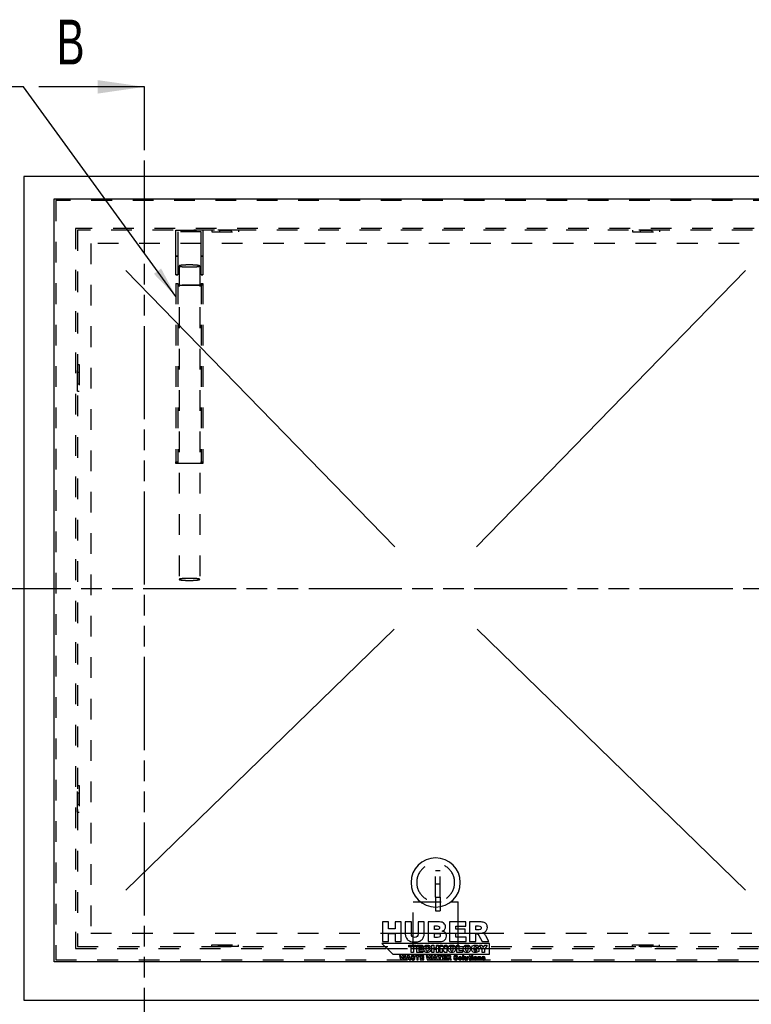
# Model space of a CAD drawing. Header units: millimetres. Extents: x 0 to 4200, y 0 to 2970.
# Tile 3 of 17: x 562 to 1379, y 665 to 1764. Entities that reach past the tile are written whole.
import ezdxf

# ---------------------------------------------------------------- set-up
doc = ezdxf.new("R2010")
doc.units = ezdxf.units.MM
doc.header["$LTSCALE"] = 231
doc.linetypes.add('HIDDEN', pattern=[0.2, 0.1, -0.1])
doc.linetypes.add('PHANTOM', pattern=[0.8, 0.45, -0.05, 0.1, -0.05, 0.1, -0.05])
doc.layers.get('0').update_dxf_attribs({"linetype": 'CONTINUOUS'})
for name, color, linetype in [('005_AXIS', 7, 'CONTINUOUS'), ('007_CURVES', 7, 'CONTINUOUS'), ('053_NOTES', 7, 'CONTINUOUS'), ('DEFAULT_2', 8, 'HIDDEN'), ('HATCHING_BL0', 7, 'CONTINUOUS'), ('HATCHING_BL1', 7, 'CONTINUOUS')]:
    doc.layers.add(name, color=color, linetype=linetype)
doc.styles.get("Standard").update_dxf_attribs({"font": 'txt', "width": 0.7})
doc.dimstyles.get("Standard").update_dxf_attribs({"dimtxt": 25, "dimasz": 35, "dimexe": 2, "dimexo": 1, "dimtad": 1, "dimtxsty": 'Standard', "dimblk": '_FILLED', "dimblk1": '_FILLED', "dimblk2": '_FILLED', "dimcen": 0.09, "dimazin": 2, "dimtol": 1, "dimtp": 0.01, "dimtm": 0.01, "dimtfac": 1, "dimtofl": 0, "dimtmove": 0, "dimatfit": 3, "dimldrblk": '_FILLED', "dimfxl": 1, "dimtolj": 1, "dimarcsym": 0})

# ---------------------------------------------------------------- blocks, each defined once
blk = doc.blocks.new('_FILLED')
at = {"color": 0, "linetype": 'ByBlock'}
blk.add_solid([(0, 0), (-1, 0.143), (-1, -0.143)], dxfattribs=at)
blk = doc.blocks.new('XSEC_FILLED')
at = {"color": 0, "linetype": 'ByBlock'}
blk.add_solid([(0, 0), (-1, 0.143), (-1, -0.143)], dxfattribs=at)
blk = doc.blocks.new('HATCHING_BL0', base_point=(992, 1082.1))
at = {"layer": 'HATCHING_BL0', "color": 7, "linetype": 'PHANTOM'}
for p, q in [((397, 1129.2), (432.8, 1129.2)), ((515.6, 1129.2), (1537, 1129.2)), ((1537, 1129.2), (1587, 1129.2))]:
    blk.add_line(p, q, dxfattribs=at)
at = {"layer": 'HATCHING_BL0', "color": 7, "linetype": 'Continuous', "char_height": 50, "width": 64.286, "attachment_point": 1, "line_spacing_factor": 0.9}
for insert in [(334.5, 1117), (1606.6, 1109.9)]:
    blk.add_mtext('A', dxfattribs=dict(at, insert=insert))
at = {"layer": 'HATCHING_BL0', "color": 7, "linetype": 'Continuous'}
for points in [[(397, 1129.2), (397, 1042)], [(1587, 1129.2), (1587, 1034.9)]]:
    blk.add_leader(points, dimstyle='Standard', override={"dimasz": 52.5, "dimtad": 0, "dimldrblk": 'XSEC_FILLED'}, dxfattribs=at)
blk = doc.blocks.new('HATCHING_BL1', base_point=(643, 1094.2))
at = {"layer": 'HATCHING_BL1', "color": 7, "linetype": 'PHANTOM'}
for p, q in [((702, 1639.2), (702, 1689.2)), ((702, 579), (702, 1639.2))]:
    blk.add_line(p, q, dxfattribs=at)
at = {"layer": 'HATCHING_BL1', "color": 7, "linetype": 'Continuous', "insert": (603.7, 1764.2), "char_height": 50, "width": 58.929, "attachment_point": 1, "line_spacing_factor": 0.9}
blk.add_mtext('B', dxfattribs=at)
at = {"layer": 'HATCHING_BL1', "color": 7, "linetype": 'Continuous'}
blk.add_leader([(702, 1689.2), (584, 1689.2)], dimstyle='Standard', override={"dimasz": 52.5, "dimtad": 0, "dimldrblk": 'XSEC_FILLED'}, dxfattribs=at)

msp = doc.modelspace()

# ---------------------------------------------------------------- linework, layer by layer
at = {"color": 7, "linetype": 'Continuous'}
for p, q in [((566.971, 1589.233), (566.971, 669.233)), ((1486.971, 1589.233), (566.971, 1589.233)), ((600.971, 712.233), (600.971, 1564.233)), ((600.971, 1564.233), (1452.971, 1564.233)), ((967.468, 756.733), (967.468, 734.733)), ((974.267, 756.733), (967.468, 756.733)), ((974.267, 749.034), (974.267, 756.733)), ((981.695, 749.034), (974.267, 749.034)), ((981.695, 756.733), (981.695, 749.034)), ((988.523, 756.733), (981.695, 756.733)), ((988.523, 734.733), (988.523, 756.733)), ((993.055, 756.733), (993.055, 743.617)), ((999.838, 756.733), (993.055, 756.733)), ((999.838, 743.302), (999.838, 756.733)), ((1007.357, 756.733), (1007.357, 743.302)), ((1014.14, 756.733), (1007.357, 756.733)), ((1014.14, 743.617), (1014.14, 756.733)), ((1018.657, 756.733), (1018.657, 734.733)), ((1031.383, 756.733), (1018.657, 756.733)), ((1025.515, 752.276), (1028.516, 752.276)), ((1025.515, 748.104), (1025.515, 752.276)), ((1028.471, 748.104), (1025.515, 748.104)), ((1060.751, 756.733), (1042.533, 756.733)), ((1042.533, 756.733), (1042.533, 734.733)), ((1049.346, 748.539), (1049.346, 752.035)), ((1049.346, 752.035), (1060.751, 752.035)), ((1059.925, 748.539), (1049.346, 748.539)), ((1059.925, 744.052), (1059.925, 748.539)), ((1060.751, 752.035), (1060.751, 756.733)), ((1076.163, 756.733), (1064.833, 756.733)), ((1064.833, 756.733), (1064.833, 734.733)), ((1071.661, 752.291), (1074.647, 752.291)), ((1071.661, 747.819), (1071.661, 752.291)), ((1074.527, 747.819), (1071.661, 747.819)), ((974.267, 743.632), (981.695, 743.632)), ((974.267, 734.733), (974.267, 743.632)), ((981.695, 743.632), (981.695, 734.733)), ((1025.515, 743.917), (1028.966, 743.917)), ((1025.515, 739.46), (1025.515, 743.917)), ((1028.981, 739.46), (1025.515, 739.46)), ((1049.346, 739.715), (1049.346, 744.052)), ((1049.346, 744.052), (1059.925, 744.052)), ((1061.081, 739.715), (1049.346, 739.715)), ((1061.081, 734.733), (1061.081, 739.715)), ((1071.661, 734.733), (1071.661, 743.662)), ((1071.661, 743.662), (1072.261, 743.662)), ((1075.157, 741.456), (1078.789, 734.733)), ((1086.473, 734.733), (1083.171, 741.096)), ((966.971, 732.733), (978.971, 720.733)), ((1086.971, 732.733), (966.971, 732.733)), ((967.468, 734.733), (974.267, 734.733)), ((981.695, 734.733), (988.523, 734.733)), ((997.174, 728.757), (997.174, 730.733)), ((997.174, 730.733), (1004.689, 730.733)), ((999.696, 728.757), (997.174, 728.757)), ((999.696, 722.733), (999.696, 728.757)), ((1004.689, 728.757), (1002.168, 728.757)), ((1002.168, 728.757), (1002.168, 722.733)), ((1004.689, 730.733), (1004.689, 728.757)), ((1005.802, 722.733), (1005.802, 730.733)), ((1005.802, 730.733), (1012.427, 730.733)), ((1012.427, 729.025), (1008.28, 729.025)), ((1008.28, 729.025), (1008.28, 727.753)), ((1008.28, 727.753), (1012.127, 727.753)), ((1012.127, 726.121), (1008.28, 726.121)), ((1008.28, 726.121), (1008.28, 724.544)), ((1012.127, 727.753), (1012.127, 726.121)), ((1012.427, 730.733), (1012.427, 729.025)), ((1018.657, 734.733), (1030.392, 734.733)), ((1021.295, 728.381), (1019.112, 727.895)), ((1019.204, 726.007), (1021.371, 725.352)), ((1022.582, 722.733), (1022.582, 730.733)), ((1022.582, 730.733), (1025.054, 730.733)), ((1025.054, 730.733), (1025.054, 727.933)), ((1025.054, 727.933), (1027.756, 727.933)), ((1027.756, 725.969), (1025.054, 725.969)), ((1025.054, 725.969), (1025.054, 722.733)), ((1027.756, 727.933), (1027.756, 730.733)), ((1027.756, 730.733), (1030.239, 730.733)), ((1027.756, 722.733), (1027.756, 725.969)), ((1030.239, 730.733), (1030.239, 722.733)), ((1031.898, 722.733), (1031.898, 730.733)), ((1031.898, 730.733), (1034.206, 730.733)), ((1034.206, 730.733), (1037.218, 726.302)), ((1037.218, 722.733), (1034.222, 727.12)), ((1034.222, 727.12), (1034.222, 722.733)), ((1037.218, 726.302), (1037.218, 730.733)), ((1037.218, 730.733), (1039.548, 730.733)), ((1039.548, 730.733), (1039.548, 722.733)), ((1042.533, 734.733), (1061.081, 734.733)), ((1050.501, 722.733), (1050.501, 730.733)), ((1050.501, 730.733), (1052.973, 730.733)), ((1052.973, 730.733), (1052.973, 724.703)), ((1064.833, 734.733), (1071.661, 734.733)), ((1071.286, 727.295), (1075.106, 727.295)), ((1071.286, 725.63), (1071.286, 727.295)), ((1074.997, 728.604), (1072.612, 728.179)), ((1075.106, 727.295), (1075.106, 723.884)), ((1078.883, 726.083), (1075.767, 730.733)), ((1075.767, 730.733), (1078.511, 730.733)), ((1078.511, 730.733), (1080.121, 728.031)), ((1078.789, 734.733), (1086.473, 734.733)), ((1078.883, 722.733), (1078.883, 726.083)), ((1080.121, 728.031), (1081.737, 730.733)), ((1084.471, 730.733), (1081.36, 726.083)), ((1081.36, 726.083), (1081.36, 722.733)), ((1081.737, 730.733), (1084.471, 730.733)), ((1086.971, 720.733), (1086.971, 732.733)), ((978.971, 720.733), (1086.971, 720.733)), ((988.132, 719.233), (986.665, 719.233)), ((986.665, 719.233), (987.777, 714.233)), ((988.66, 716.432), (988.132, 719.233)), ((989.431, 719.233), (988.66, 716.432)), ((989.291, 714.233), (990.165, 717.381)), ((990.894, 719.233), (989.431, 719.233)), ((990.165, 717.381), (991.041, 714.233)), ((991.669, 716.436), (990.894, 719.233)), ((992.197, 719.233), (991.669, 716.436)), ((993.66, 719.233), (992.197, 719.233)), ((992.555, 714.233), (993.66, 719.233)), ((995.543, 719.233), (993.664, 714.233)), ((995.24, 714.233), (995.482, 715.058)), ((995.482, 715.058), (997.238, 715.058)), ((997.228, 719.233), (995.543, 719.233)), ((995.819, 716.139), (996.365, 717.937)), ((996.918, 716.139), (995.819, 716.139)), ((996.365, 717.937), (996.918, 716.139)), ((999.107, 714.233), (997.228, 719.233)), ((997.238, 715.058), (997.487, 714.233)), ((1000.799, 715.979), (999.329, 715.887)), ((1002.168, 722.733), (999.696, 722.733)), ((1002.245, 717.742), (1003.701, 717.827)), ((1008.988, 719.233), (1004.291, 719.233)), ((1004.291, 719.233), (1004.291, 717.998)), ((1004.291, 717.998), (1005.867, 717.998)), ((1012.547, 722.733), (1005.802, 722.733)), ((1005.867, 717.998), (1005.867, 714.233)), ((1007.412, 714.233), (1007.412, 717.998)), ((1007.412, 717.998), (1008.988, 717.998)), ((1008.28, 724.544), (1012.547, 724.544)), ((1008.988, 717.998), (1008.988, 719.233)), ((1013.824, 719.233), (1009.684, 719.233)), ((1009.684, 719.233), (1009.684, 714.233)), ((1011.232, 717.37), (1011.232, 718.165)), ((1011.232, 718.165), (1013.824, 718.165)), ((1013.637, 717.37), (1011.232, 717.37)), ((1011.232, 715.365), (1011.232, 716.351)), ((1011.232, 716.351), (1013.637, 716.351)), ((1013.899, 715.365), (1011.232, 715.365)), ((1012.547, 724.544), (1012.547, 722.733)), ((1013.637, 716.351), (1013.637, 717.37)), ((1013.824, 718.165), (1013.824, 719.233)), ((1013.899, 714.233), (1013.899, 715.365)), ((1018.012, 719.233), (1016.546, 719.233)), ((1016.546, 719.233), (1017.658, 714.233)), ((1018.541, 716.432), (1018.012, 719.233)), ((1019.312, 719.233), (1018.541, 716.432)), ((1019.172, 714.233), (1020.045, 717.381)), ((1020.775, 719.233), (1019.312, 719.233)), ((1020.045, 717.381), (1020.922, 714.233)), ((1021.549, 716.436), (1020.775, 719.233)), ((1022.078, 719.233), (1021.549, 716.436)), ((1023.541, 719.233), (1022.078, 719.233)), ((1022.436, 714.233), (1023.541, 719.233)), ((1025.054, 722.733), (1022.582, 722.733)), ((1025.424, 719.233), (1023.545, 714.233)), ((1025.12, 714.233), (1025.362, 715.058)), ((1025.362, 715.058), (1027.119, 715.058)), ((1027.109, 719.233), (1025.424, 719.233)), ((1025.7, 716.139), (1026.246, 717.937)), ((1026.798, 716.139), (1025.7, 716.139)), ((1026.246, 717.937), (1026.798, 716.139)), ((1028.988, 714.233), (1027.109, 719.233)), ((1027.119, 715.058), (1027.368, 714.233)), ((1030.239, 722.733), (1027.756, 722.733)), ((1033.824, 719.233), (1029.128, 719.233)), ((1029.128, 719.233), (1029.128, 717.998)), ((1029.128, 717.998), (1030.703, 717.998)), ((1030.703, 717.998), (1030.703, 714.233)), ((1034.222, 722.733), (1031.898, 722.733)), ((1032.248, 714.233), (1032.248, 717.998)), ((1032.248, 717.998), (1033.824, 717.998)), ((1033.824, 717.998), (1033.824, 719.233)), ((1038.66, 719.233), (1034.52, 719.233)), ((1034.52, 719.233), (1034.52, 714.233)), ((1036.068, 717.37), (1036.068, 718.165)), ((1036.068, 718.165), (1038.66, 718.165)), ((1038.473, 717.37), (1036.068, 717.37)), ((1036.068, 715.365), (1036.068, 716.351)), ((1036.068, 716.351), (1038.473, 716.351)), ((1038.736, 715.365), (1036.068, 715.365)), ((1039.548, 722.733), (1037.218, 722.733)), ((1038.473, 716.351), (1038.473, 717.37)), ((1038.66, 718.165), (1038.66, 719.233)), ((1038.736, 714.233), (1038.736, 715.365)), ((1042.163, 719.233), (1039.588, 719.233)), ((1039.588, 719.233), (1039.588, 714.233)), ((1041.14, 718.223), (1041.819, 718.223)), ((1041.14, 717.207), (1041.14, 718.223)), ((1041.791, 717.207), (1041.14, 717.207)), ((1041.14, 714.233), (1041.14, 716.262)), ((1041.14, 716.262), (1041.276, 716.262)), ((1041.935, 715.761), (1042.76, 714.233)), ((1044.506, 714.233), (1043.756, 715.679)), ((1048.531, 715.979), (1047.061, 715.887)), ((1049.977, 717.742), (1051.433, 717.827)), ((1056.831, 722.733), (1050.501, 722.733)), ((1052.973, 724.703), (1056.831, 724.703)), ((1056.831, 724.703), (1056.831, 722.733)), ((1058.381, 719.233), (1056.989, 719.233)), ((1056.989, 719.233), (1056.989, 714.233)), ((1058.381, 714.233), (1058.381, 719.233)), ((1060.649, 717.855), (1059.254, 717.855)), ((1059.254, 717.855), (1059.254, 715.549)), ((1060.649, 715.863), (1060.649, 717.855)), ((1063.084, 717.855), (1061.696, 717.855)), ((1061.696, 717.855), (1061.696, 716.112)), ((1061.788, 714.819), (1061.788, 714.233)), ((1063.084, 714.233), (1063.084, 717.855)), ((1064.21, 717.855), (1063.698, 717.855)), ((1063.698, 717.855), (1063.698, 716.838)), ((1063.698, 716.838), (1064.21, 716.838)), ((1065.601, 719.233), (1064.21, 718.52)), ((1064.21, 718.52), (1064.21, 717.855)), ((1064.21, 716.838), (1064.21, 715.563)), ((1065.601, 717.855), (1065.601, 719.233)), ((1066.365, 717.855), (1065.601, 717.855)), ((1065.601, 715.553), (1065.601, 716.838)), ((1065.601, 716.838), (1066.365, 716.838)), ((1066.416, 714.263), (1066.314, 715.218)), ((1066.365, 716.838), (1066.365, 717.855)), ((1068.466, 719.233), (1067.078, 719.233)), ((1067.078, 719.233), (1067.078, 718.288)), ((1067.078, 718.288), (1068.466, 718.288)), ((1068.466, 717.855), (1067.078, 717.855)), ((1067.078, 717.855), (1067.078, 714.233)), ((1068.466, 718.288), (1068.466, 719.233)), ((1068.466, 714.233), (1068.466, 717.855)), ((1072.94, 725.63), (1071.286, 725.63)), ((1072.94, 724.877), (1072.94, 725.63)), ((1075.304, 717.855), (1074.012, 717.855)), ((1074.012, 717.855), (1074.012, 714.233)), ((1075.304, 717.265), (1075.304, 717.855)), ((1075.4, 714.233), (1075.4, 715.972)), ((1076.447, 716.224), (1076.447, 714.233)), ((1077.842, 714.233), (1077.842, 716.535)), ((1079.803, 715.368), (1078.425, 715.239)), ((1081.36, 722.733), (1078.883, 722.733)), ((1080.836, 716.838), (1082.153, 716.968)), ((1452.971, 712.233), (600.971, 712.233)), ((987.777, 714.233), (989.291, 714.233)), ((991.041, 714.233), (992.555, 714.233)), ((993.664, 714.233), (995.24, 714.233)), ((997.487, 714.233), (999.107, 714.233)), ((1005.867, 714.233), (1007.412, 714.233)), ((1009.684, 714.233), (1013.899, 714.233)), ((1017.658, 714.233), (1019.172, 714.233)), ((1020.922, 714.233), (1022.436, 714.233)), ((1023.545, 714.233), (1025.12, 714.233)), ((1027.368, 714.233), (1028.988, 714.233)), ((1030.703, 714.233), (1032.248, 714.233)), ((1034.52, 714.233), (1038.736, 714.233)), ((1039.588, 714.233), (1041.14, 714.233)), ((1042.76, 714.233), (1044.506, 714.233)), ((1056.989, 714.233), (1058.381, 714.233)), ((1061.788, 714.233), (1063.084, 714.233)), ((1067.078, 714.233), (1068.466, 714.233)), ((1074.012, 714.233), (1075.4, 714.233)), ((1076.447, 714.233), (1077.842, 714.233)), ((566.971, 669.233), (1486.971, 669.233))]:
    msp.add_line(p, q, dxfattribs=at)
for points in [[(1030.677, 748.644), (1030.257, 748.284), (1029.522, 748.104), (1028.471, 748.104)], [(1028.516, 752.276), (1029.537, 752.276), (1030.257, 752.096), (1030.677, 751.735)], [(1030.677, 751.735), (1031.097, 751.375), (1031.307, 750.865), (1031.307, 750.235)], [(1031.307, 750.235), (1031.307, 749.544), (1031.097, 749.004), (1030.677, 748.644)], [(1036.26, 755.157), (1035.119, 756.207), (1033.498, 756.733), (1031.383, 756.733)], [(1034.384, 746.438), (1035.419, 746.798), (1036.215, 747.278), (1036.758, 747.906)], [(1037.97, 751.255), (1037.97, 752.801), (1037.4, 754.106), (1036.26, 755.157)], [(1036.758, 747.906), (1037.565, 748.839), (1037.97, 749.95), (1037.97, 751.255)], [(1076.33, 748.109), (1075.428, 747.909), (1074.827, 747.819), (1074.527, 747.819)], [(1074.647, 752.291), (1075.878, 752.291), (1076.733, 752.096), (1077.18, 751.716)], [(1080.98, 756.192), (1079.87, 756.553), (1078.264, 756.733), (1076.163, 756.733)], [(1077.427, 748.806), (1077.138, 748.434), (1076.778, 748.209), (1076.33, 748.109)], [(1077.18, 751.716), (1077.634, 751.33), (1077.859, 750.79), (1077.859, 750.085)], [(1077.859, 750.085), (1077.859, 749.604), (1077.709, 749.169), (1077.427, 748.806)], [(1083.661, 754.178), (1082.976, 755.157), (1082.091, 755.832), (1080.98, 756.192)], [(1084.687, 750.625), (1084.687, 752.02), (1084.342, 753.206), (1083.661, 754.178)], [(1083.897, 747.455), (1084.417, 748.344), (1084.687, 749.394), (1084.687, 750.625)], [(993.055, 743.617), (993.055, 742.536), (993.265, 741.306), (993.683, 739.894)], [(993.683, 739.894), (993.94, 739.025), (994.421, 738.184), (995.13, 737.362)], [(995.13, 737.362), (995.831, 736.548), (996.612, 735.918), (997.465, 735.465)], [(1000.829, 740.495), (1000.168, 741.171), (999.838, 742.101), (999.838, 743.302)], [(1003.605, 739.49), (1002.419, 739.49), (1001.489, 739.82), (1000.829, 740.495)], [(1006.351, 740.48), (1005.691, 739.82), (1004.775, 739.49), (1003.605, 739.49)], [(1007.357, 743.302), (1007.357, 742.086), (1007.011, 741.141), (1006.351, 740.48)], [(1008.897, 735.092), (1009.848, 735.438), (1010.748, 736.038), (1011.619, 736.909)], [(1011.619, 736.909), (1012.489, 737.779), (1013.119, 738.784), (1013.524, 739.94)], [(1013.524, 739.94), (1013.93, 741.096), (1014.14, 742.311), (1014.14, 743.617)], [(1028.966, 743.917), (1030.152, 743.917), (1030.977, 743.707), (1031.458, 743.317)], [(1031.458, 740.075), (1030.977, 739.655), (1030.152, 739.46), (1028.981, 739.46)], [(1031.458, 743.317), (1031.938, 742.926), (1032.178, 742.401), (1032.178, 741.756)], [(1032.178, 741.756), (1032.178, 741.05), (1031.938, 740.495), (1031.458, 740.075)], [(1037.865, 744.472), (1037.115, 745.402), (1035.96, 746.048), (1034.384, 746.438)], [(1036.02, 735.752), (1036.935, 736.278), (1037.655, 736.999), (1038.193, 737.915)], [(1038.991, 740.99), (1038.991, 742.386), (1038.616, 743.542), (1037.865, 744.472)], [(1038.193, 737.915), (1038.721, 738.814), (1038.991, 739.85), (1038.991, 740.99)], [(1072.261, 743.662), (1072.876, 743.662), (1073.432, 743.482), (1073.918, 743.14)], [(1073.918, 743.14), (1074.287, 742.881), (1074.688, 742.324), (1075.157, 741.456)], [(1079.359, 744.442), (1080.38, 744.667), (1081.175, 744.952), (1081.752, 745.302)], [(1081.133, 743.621), (1080.77, 743.887), (1080.17, 744.157), (1079.359, 744.442)], [(1082.225, 742.46), (1081.745, 743.061), (1081.385, 743.437), (1081.133, 743.621)], [(1081.752, 745.302), (1082.661, 745.853), (1083.381, 746.573), (1083.897, 747.455)], [(1083.171, 741.096), (1083.006, 741.426), (1082.691, 741.876), (1082.225, 742.46)], [(997.465, 735.465), (998.307, 735.018), (999.373, 734.733), (1000.634, 734.583)], [(1000.634, 734.583), (1001.894, 734.432), (1003.065, 734.357), (1004.145, 734.357)], [(1004.145, 734.357), (1005.991, 734.357), (1007.582, 734.613), (1008.897, 735.092)], [(1013.589, 726.749), (1013.589, 728.075), (1013.938, 729.09), (1014.642, 729.799)], [(1014.189, 724.304), (1013.786, 724.943), (1013.589, 725.756), (1013.589, 726.749)], [(1014.642, 729.799), (1015.346, 730.509), (1016.345, 730.869), (1017.633, 730.869)], [(1016.402, 728.344), (1016.176, 728.004), (1016.067, 727.48), (1016.067, 726.765)], [(1016.067, 726.765), (1016.067, 725.881), (1016.198, 725.27), (1016.469, 724.941)], [(1017.693, 729.019), (1017.131, 729.019), (1016.7, 728.79), (1016.402, 728.344)], [(1017.633, 730.869), (1018.637, 730.869), (1019.428, 730.662), (1020.005, 730.256)], [(1018.362, 728.863), (1018.162, 728.965), (1017.938, 729.019), (1017.693, 729.019)], [(1018.869, 728.428), (1018.73, 728.615), (1018.561, 728.763), (1018.362, 728.863)], [(1018.677, 724.849), (1018.915, 725.112), (1019.095, 725.499), (1019.204, 726.007)], [(1019.112, 727.895), (1019.035, 728.135), (1018.953, 728.315), (1018.869, 728.428)], [(1020.005, 730.256), (1020.585, 729.849), (1021.011, 729.221), (1021.295, 728.381)], [(1030.392, 734.733), (1030.887, 734.733), (1031.908, 734.823), (1033.439, 735.029)], [(1033.439, 735.029), (1034.579, 735.183), (1035.449, 735.423), (1036.02, 735.752)], [(1040.88, 726.727), (1040.88, 728.031), (1041.24, 729.046), (1041.971, 729.778)], [(1041.429, 724.39), (1041.06, 725.014), (1040.88, 725.789), (1040.88, 726.727)], [(1041.971, 729.778), (1042.697, 730.503), (1043.712, 730.869), (1045.011, 730.869)], [(1043.805, 728.468), (1043.499, 728.113), (1043.352, 727.529), (1043.352, 726.716)], [(1043.352, 726.716), (1043.352, 725.909), (1043.499, 725.325), (1043.798, 724.974)], [(1045.005, 728.997), (1044.503, 728.997), (1044.105, 728.817), (1043.805, 728.468)], [(1046.239, 728.473), (1045.933, 728.823), (1045.524, 728.997), (1045.005, 728.997)], [(1045.011, 730.869), (1046.342, 730.869), (1047.368, 730.509), (1048.089, 729.794)], [(1046.697, 726.825), (1046.697, 727.578), (1046.544, 728.124), (1046.239, 728.473)], [(1046.26, 724.965), (1046.55, 725.308), (1046.697, 725.93), (1046.697, 726.825)], [(1048.089, 729.794), (1048.809, 729.079), (1049.169, 728.081), (1049.169, 726.793)], [(1049.169, 726.793), (1049.169, 725.854), (1049.011, 725.09), (1048.694, 724.49)], [(1057.644, 726.727), (1057.644, 728.031), (1058.004, 729.046), (1058.735, 729.778)], [(1058.193, 724.39), (1057.824, 725.014), (1057.644, 725.789), (1057.644, 726.727)], [(1058.735, 729.778), (1059.461, 730.503), (1060.476, 730.869), (1061.775, 730.869)], [(1060.569, 728.468), (1060.263, 728.113), (1060.116, 727.529), (1060.116, 726.716)], [(1060.116, 726.716), (1060.116, 725.909), (1060.263, 725.325), (1060.562, 724.974)], [(1061.769, 728.997), (1061.267, 728.997), (1060.869, 728.817), (1060.569, 728.468)], [(1063.003, 728.473), (1062.697, 728.823), (1062.288, 728.997), (1061.769, 728.997)], [(1061.775, 730.869), (1063.106, 730.869), (1064.132, 730.509), (1064.852, 729.794)], [(1063.461, 726.825), (1063.461, 727.578), (1063.308, 728.124), (1063.003, 728.473)], [(1063.024, 724.965), (1063.314, 725.308), (1063.461, 725.93), (1063.461, 726.825)], [(1064.852, 729.794), (1065.573, 729.079), (1065.933, 728.081), (1065.933, 726.793)], [(1065.933, 726.793), (1065.933, 725.854), (1065.775, 725.09), (1065.458, 724.49)], [(1066.959, 726.733), (1066.959, 727.606), (1067.139, 728.364), (1067.499, 729.008)], [(1067.449, 724.527), (1067.123, 725.166), (1066.959, 725.903), (1066.959, 726.733)], [(1067.499, 729.008), (1067.859, 729.652), (1068.383, 730.143), (1069.083, 730.479)], [(1069.083, 730.479), (1069.622, 730.738), (1070.353, 730.869), (1071.27, 730.869)], [(1069.917, 728.544), (1069.595, 728.168), (1069.436, 727.573), (1069.436, 726.76)], [(1069.436, 726.76), (1069.436, 725.892), (1069.595, 725.276), (1069.922, 724.905)], [(1071.215, 729.112), (1070.67, 729.112), (1070.239, 728.921), (1069.917, 728.544)], [(1072.109, 728.87), (1071.876, 729.03), (1071.576, 729.112), (1071.215, 729.112)], [(1071.27, 730.869), (1072.154, 730.869), (1072.814, 730.787), (1073.25, 730.627)], [(1072.612, 728.179), (1072.514, 728.479), (1072.345, 728.708), (1072.109, 728.87)], [(1073.25, 730.627), (1073.687, 730.465), (1074.053, 730.22), (1074.342, 729.881)], [(1074.342, 729.881), (1074.631, 729.543), (1074.85, 729.117), (1074.997, 728.604)], [(999.329, 715.887), (999.37, 715.382), (999.557, 714.966), (999.885, 714.638)], [(999.738, 718.581), (999.588, 718.353), (999.517, 718.111), (999.517, 717.855)], [(999.517, 717.855), (999.517, 717.462), (999.66, 717.142), (999.952, 716.888)], [(1000.41, 719.12), (1000.11, 718.99), (999.888, 718.81), (999.738, 718.581)], [(999.952, 716.888), (1000.24, 716.637), (1000.724, 716.432), (1001.403, 716.282)], [(1001.641, 719.318), (1001.12, 719.318), (1000.71, 719.25), (1000.41, 719.12)], [(1000.992, 715.432), (1000.894, 715.556), (1000.83, 715.74), (1000.799, 715.979)], [(1000.946, 717.995), (1000.946, 718.104), (1000.99, 718.196), (1001.081, 718.272)], [(1001.056, 717.777), (1000.983, 717.841), (1000.946, 717.913), (1000.946, 717.995)], [(1001.675, 715.13), (1001.379, 715.13), (1001.15, 715.229), (1000.992, 715.432)], [(1001.576, 717.592), (1001.304, 717.65), (1001.13, 717.711), (1001.056, 717.777)], [(1001.081, 718.272), (1001.171, 718.346), (1001.307, 718.387), (1001.488, 718.387)], [(1001.403, 716.282), (1001.815, 716.19), (1002.078, 716.095), (1002.193, 715.992)], [(1001.488, 718.387), (1001.706, 718.387), (1001.877, 718.336), (1001.999, 718.233)], [(1003.026, 717.152), (1002.733, 717.302), (1002.252, 717.449), (1001.576, 717.592)], [(1003.101, 718.96), (1002.767, 719.199), (1002.279, 719.318), (1001.641, 719.318)], [(1002.184, 715.283), (1002.064, 715.181), (1001.894, 715.13), (1001.675, 715.13)], [(1001.999, 718.233), (1002.122, 718.131), (1002.204, 717.967), (1002.245, 717.742)], [(1002.364, 715.645), (1002.364, 715.508), (1002.303, 715.385), (1002.184, 715.283)], [(1002.193, 715.992), (1002.306, 715.89), (1002.364, 715.774), (1002.364, 715.645)], [(1002.855, 714.357), (1003.173, 714.495), (1003.422, 714.7), (1003.6, 714.972)], [(1003.663, 716.599), (1003.531, 716.818), (1003.319, 717.002), (1003.026, 717.152)], [(1003.701, 717.827), (1003.637, 718.346), (1003.435, 718.721), (1003.101, 718.96)], [(1003.6, 714.972), (1003.776, 715.242), (1003.865, 715.539), (1003.865, 715.859)], [(1003.865, 715.859), (1003.865, 716.132), (1003.797, 716.378), (1003.663, 716.599)], [(1015.615, 722.975), (1015.063, 723.224), (1014.588, 723.671), (1014.189, 724.304)], [(1017.747, 722.596), (1016.874, 722.596), (1016.165, 722.727), (1015.615, 722.975)], [(1016.469, 724.941), (1016.738, 724.615), (1017.114, 724.452), (1017.606, 724.452)], [(1017.606, 724.452), (1018.075, 724.452), (1018.435, 724.583), (1018.677, 724.849)], [(1019.516, 722.907), (1019.052, 722.7), (1018.462, 722.596), (1017.747, 722.596)], [(1020.683, 723.83), (1020.367, 723.42), (1019.979, 723.115), (1019.516, 722.907)], [(1021.371, 725.352), (1021.224, 724.741), (1020.994, 724.233), (1020.683, 723.83)], [(1041.276, 716.262), (1041.416, 716.262), (1041.542, 716.221), (1041.653, 716.143)], [(1042.865, 723.025), (1042.277, 723.311), (1041.797, 723.769), (1041.429, 724.39)], [(1041.653, 716.143), (1041.737, 716.085), (1041.828, 715.958), (1041.935, 715.761)], [(1042.201, 717.273), (1041.996, 717.227), (1041.86, 717.207), (1041.791, 717.207)], [(1041.819, 718.223), (1042.098, 718.223), (1042.293, 718.179), (1042.394, 718.092)], [(1043.258, 719.11), (1043.006, 719.192), (1042.641, 719.233), (1042.163, 719.233)], [(1042.451, 717.431), (1042.385, 717.347), (1042.303, 717.295), (1042.201, 717.273)], [(1042.394, 718.092), (1042.497, 718.005), (1042.549, 717.882), (1042.549, 717.722)], [(1042.549, 717.722), (1042.549, 717.613), (1042.514, 717.514), (1042.451, 717.431)], [(1045.109, 722.596), (1044.203, 722.596), (1043.455, 722.738), (1042.865, 723.025)], [(1042.89, 716.439), (1043.122, 716.49), (1043.302, 716.555), (1043.433, 716.635)], [(1043.293, 716.253), (1043.21, 716.313), (1043.074, 716.374), (1042.89, 716.439)], [(1043.867, 718.652), (1043.712, 718.875), (1043.51, 719.028), (1043.258, 719.11)], [(1043.541, 715.989), (1043.432, 716.126), (1043.35, 716.211), (1043.293, 716.253)], [(1043.433, 716.635), (1043.64, 716.76), (1043.804, 716.924), (1043.921, 717.124)], [(1043.756, 715.679), (1043.718, 715.754), (1043.647, 715.856), (1043.541, 715.989)], [(1043.798, 724.974), (1044.099, 724.621), (1044.509, 724.446), (1045.027, 724.446)], [(1044.1, 717.844), (1044.1, 718.162), (1044.022, 718.431), (1043.867, 718.652)], [(1043.921, 717.124), (1044.039, 717.326), (1044.1, 717.565), (1044.1, 717.844)], [(1045.027, 724.446), (1045.556, 724.446), (1045.966, 724.615), (1046.26, 724.965)], [(1047.33, 723.093), (1046.735, 722.76), (1045.993, 722.596), (1045.109, 722.596)], [(1047.061, 715.887), (1047.102, 715.382), (1047.289, 714.966), (1047.617, 714.638)], [(1047.47, 718.581), (1047.32, 718.353), (1047.248, 718.111), (1047.248, 717.855)], [(1047.248, 717.855), (1047.248, 717.462), (1047.392, 717.142), (1047.684, 716.888)], [(1048.694, 724.49), (1048.378, 723.89), (1047.925, 723.426), (1047.33, 723.093)], [(1048.142, 719.12), (1047.842, 718.99), (1047.62, 718.81), (1047.47, 718.581)], [(1047.684, 716.888), (1047.972, 716.637), (1048.456, 716.432), (1049.134, 716.282)], [(1049.373, 719.318), (1048.851, 719.318), (1048.442, 719.25), (1048.142, 719.12)], [(1048.723, 715.432), (1048.626, 715.556), (1048.562, 715.74), (1048.531, 715.979)], [(1048.678, 717.995), (1048.678, 718.104), (1048.722, 718.196), (1048.813, 718.272)], [(1048.788, 717.777), (1048.715, 717.841), (1048.678, 717.913), (1048.678, 717.995)], [(1049.407, 715.13), (1049.111, 715.13), (1048.882, 715.229), (1048.723, 715.432)], [(1049.308, 717.592), (1049.036, 717.65), (1048.862, 717.711), (1048.788, 717.777)], [(1048.813, 718.272), (1048.903, 718.346), (1049.039, 718.387), (1049.22, 718.387)], [(1049.134, 716.282), (1049.547, 716.19), (1049.81, 716.095), (1049.925, 715.992)], [(1049.22, 718.387), (1049.438, 718.387), (1049.609, 718.336), (1049.731, 718.233)], [(1050.758, 717.152), (1050.465, 717.302), (1049.984, 717.449), (1049.308, 717.592)], [(1050.833, 718.96), (1050.499, 719.199), (1050.011, 719.318), (1049.373, 719.318)], [(1049.916, 715.283), (1049.796, 715.181), (1049.626, 715.13), (1049.407, 715.13)], [(1049.731, 718.233), (1049.854, 718.131), (1049.936, 717.967), (1049.977, 717.742)], [(1050.096, 715.645), (1050.096, 715.508), (1050.035, 715.385), (1049.916, 715.283)], [(1049.925, 715.992), (1050.038, 715.89), (1050.096, 715.774), (1050.096, 715.645)], [(1050.587, 714.357), (1050.905, 714.495), (1051.154, 714.7), (1051.332, 714.972)], [(1051.395, 716.599), (1051.263, 716.818), (1051.051, 717.002), (1050.758, 717.152)], [(1051.433, 717.827), (1051.369, 718.346), (1051.167, 718.721), (1050.833, 718.96)], [(1051.332, 714.972), (1051.508, 715.242), (1051.597, 715.539), (1051.597, 715.859)], [(1051.597, 715.859), (1051.597, 716.132), (1051.529, 716.378), (1051.395, 716.599)], [(1052.671, 717.399), (1052.296, 717.04), (1052.112, 716.586), (1052.112, 716.033)], [(1052.112, 716.033), (1052.112, 715.44), (1052.33, 714.959), (1052.773, 714.593)], [(1054.182, 717.937), (1053.548, 717.937), (1053.043, 717.756), (1052.671, 717.399)], [(1053.504, 716.037), (1053.504, 716.354), (1053.568, 716.589), (1053.7, 716.747)], [(1053.697, 715.32), (1053.568, 715.474), (1053.504, 715.713), (1053.504, 716.037)], [(1054.193, 715.089), (1053.995, 715.089), (1053.828, 715.164), (1053.697, 715.32)], [(1053.7, 716.747), (1053.831, 716.903), (1053.998, 716.982), (1054.203, 716.982)], [(1055.825, 717.304), (1055.454, 717.725), (1054.905, 717.937), (1054.182, 717.937)], [(1054.186, 714.151), (1054.837, 714.151), (1055.349, 714.328), (1055.717, 714.683)], [(1054.685, 715.316), (1054.554, 715.164), (1054.39, 715.089), (1054.193, 715.089)], [(1054.203, 716.982), (1054.394, 716.982), (1054.554, 716.903), (1054.684, 716.75)], [(1054.684, 716.75), (1054.813, 716.596), (1054.878, 716.364), (1054.878, 716.05)], [(1054.878, 716.05), (1054.878, 715.713), (1054.813, 715.467), (1054.685, 715.316)], [(1055.717, 714.683), (1056.085, 715.038), (1056.273, 715.495), (1056.273, 716.054)], [(1056.273, 716.054), (1056.273, 716.548), (1056.123, 716.965), (1055.825, 717.304)], [(1059.629, 723.025), (1059.041, 723.311), (1058.561, 723.769), (1058.193, 724.39)], [(1059.254, 715.549), (1059.254, 715.072), (1059.36, 714.72), (1059.578, 714.492)], [(1061.873, 722.596), (1060.967, 722.596), (1060.219, 722.738), (1059.629, 723.025)], [(1060.562, 724.974), (1060.863, 724.621), (1061.273, 724.446), (1061.791, 724.446)], [(1060.774, 715.378), (1060.69, 715.474), (1060.649, 715.634), (1060.649, 715.863)], [(1061.13, 715.235), (1060.976, 715.235), (1060.857, 715.283), (1060.774, 715.378)], [(1061.536, 715.426), (1061.43, 715.297), (1061.293, 715.235), (1061.13, 715.235)], [(1061.201, 714.304), (1061.399, 714.407), (1061.594, 714.577), (1061.788, 714.819)], [(1061.696, 716.112), (1061.696, 715.781), (1061.641, 715.553), (1061.536, 715.426)], [(1061.791, 724.446), (1062.32, 724.446), (1062.73, 724.615), (1063.024, 724.965)], [(1064.094, 723.093), (1063.499, 722.76), (1062.757, 722.596), (1061.873, 722.596)], [(1065.458, 724.49), (1065.142, 723.89), (1064.689, 723.426), (1064.094, 723.093)], [(1064.21, 715.563), (1064.21, 715.157), (1064.247, 714.867), (1064.326, 714.686)], [(1064.326, 714.686), (1064.404, 714.505), (1064.527, 714.369), (1064.691, 714.282)], [(1065.645, 715.245), (1065.615, 715.297), (1065.601, 715.399), (1065.601, 715.553)], [(1065.884, 715.133), (1065.768, 715.133), (1065.69, 715.171), (1065.645, 715.245)], [(1066.314, 715.218), (1066.13, 715.16), (1065.987, 715.133), (1065.884, 715.133)], [(1068.84, 723.08), (1068.241, 723.404), (1067.777, 723.884), (1067.449, 724.527)], [(1071.166, 722.596), (1070.217, 722.596), (1069.442, 722.754), (1068.84, 723.08)], [(1069.741, 717.399), (1069.366, 717.04), (1069.182, 716.586), (1069.182, 716.033)], [(1069.182, 716.033), (1069.182, 715.44), (1069.401, 714.959), (1069.843, 714.593)], [(1071.253, 717.937), (1070.618, 717.937), (1070.113, 717.756), (1069.741, 717.399)], [(1069.922, 724.905), (1070.249, 724.533), (1070.702, 724.348), (1071.286, 724.348)], [(1070.574, 716.037), (1070.574, 716.354), (1070.639, 716.589), (1070.771, 716.747)], [(1070.767, 715.32), (1070.639, 715.474), (1070.574, 715.713), (1070.574, 716.037)], [(1071.263, 715.089), (1071.065, 715.089), (1070.898, 715.164), (1070.767, 715.32)], [(1070.771, 716.747), (1070.901, 716.903), (1071.068, 716.982), (1071.273, 716.982)], [(1073.163, 722.866), (1072.601, 722.689), (1071.936, 722.596), (1071.166, 722.596)], [(1072.895, 717.304), (1072.525, 717.725), (1071.976, 717.937), (1071.253, 717.937)], [(1071.256, 714.151), (1071.907, 714.151), (1072.419, 714.328), (1072.787, 714.683)], [(1071.755, 715.316), (1071.624, 715.164), (1071.461, 715.089), (1071.263, 715.089)], [(1071.273, 716.982), (1071.464, 716.982), (1071.624, 716.903), (1071.754, 716.75)], [(1071.286, 724.348), (1071.559, 724.348), (1071.827, 724.386), (1072.078, 724.465)], [(1071.754, 716.75), (1071.884, 716.596), (1071.948, 716.364), (1071.948, 716.05)], [(1071.948, 716.05), (1071.948, 715.713), (1071.884, 715.467), (1071.755, 715.316)], [(1072.078, 724.465), (1072.329, 724.544), (1072.612, 724.681), (1072.94, 724.877)], [(1072.787, 714.683), (1073.156, 715.038), (1073.343, 715.495), (1073.343, 716.054)], [(1073.343, 716.054), (1073.343, 716.548), (1073.193, 716.965), (1072.895, 717.304)], [(1075.106, 723.884), (1074.375, 723.382), (1073.726, 723.044), (1073.163, 722.866)], [(1075.891, 717.78), (1075.693, 717.677), (1075.495, 717.503), (1075.304, 717.265)], [(1075.4, 715.972), (1075.4, 716.299), (1075.451, 716.528), (1075.557, 716.658)], [(1075.557, 716.658), (1075.659, 716.784), (1075.796, 716.849), (1075.966, 716.849)], [(1076.614, 717.937), (1076.328, 717.937), (1076.089, 717.882), (1075.891, 717.78)], [(1075.966, 716.849), (1076.116, 716.849), (1076.236, 716.801), (1076.32, 716.704)], [(1076.32, 716.704), (1076.403, 716.61), (1076.447, 716.45), (1076.447, 716.224)], [(1077.514, 717.592), (1077.296, 717.821), (1076.996, 717.937), (1076.614, 717.937)], [(1077.842, 716.535), (1077.842, 717.012), (1077.733, 717.364), (1077.514, 717.592)], [(1078.425, 715.239), (1078.504, 714.891), (1078.684, 714.621), (1078.963, 714.433)], [(1078.786, 717.422), (1078.647, 717.248), (1078.579, 717.043), (1078.579, 716.804)], [(1078.579, 716.804), (1078.579, 716.586), (1078.64, 716.392), (1078.77, 716.221)], [(1078.77, 716.221), (1078.899, 716.05), (1079.056, 715.931), (1079.244, 715.859)], [(1079.359, 717.808), (1079.114, 717.722), (1078.923, 717.592), (1078.786, 717.422)], [(1079.244, 715.859), (1079.431, 715.788), (1079.766, 715.709), (1080.25, 715.625)], [(1080.339, 717.937), (1079.929, 717.937), (1079.602, 717.892), (1079.359, 717.808)], [(1080.041, 715.016), (1079.939, 715.085), (1079.858, 715.205), (1079.803, 715.368)], [(1079.82, 716.917), (1079.82, 716.995), (1079.854, 717.063), (1079.926, 717.118)], [(1079.955, 716.714), (1079.864, 716.76), (1079.82, 716.828), (1079.82, 716.917)], [(1079.926, 717.118), (1079.997, 717.173), (1080.113, 717.203), (1080.27, 717.203)], [(1080.55, 716.591), (1080.243, 716.627), (1080.045, 716.668), (1079.955, 716.714)], [(1080.451, 714.911), (1080.281, 714.911), (1080.144, 714.945), (1080.041, 715.016)], [(1080.25, 715.625), (1080.57, 715.57), (1080.772, 715.522), (1080.847, 715.481)], [(1080.27, 717.203), (1080.424, 717.203), (1080.557, 717.166), (1080.665, 717.093)], [(1081.293, 717.836), (1081.089, 717.902), (1080.768, 717.937), (1080.339, 717.937)], [(1080.884, 715.028), (1080.782, 714.949), (1080.635, 714.911), (1080.451, 714.911)], [(1081.58, 716.374), (1081.355, 716.467), (1081.01, 716.538), (1080.55, 716.591)], [(1080.665, 717.093), (1080.744, 717.04), (1080.802, 716.954), (1080.836, 716.838)], [(1080.847, 715.481), (1080.949, 715.426), (1081.004, 715.351), (1081.004, 715.249)], [(1081.004, 715.249), (1081.004, 715.16), (1080.963, 715.089), (1080.884, 715.028)], [(1081.808, 717.53), (1081.672, 717.667), (1081.498, 717.769), (1081.293, 717.836)], [(1081.487, 714.326), (1081.761, 714.441), (1081.959, 714.598), (1082.085, 714.795)], [(1082.095, 715.975), (1081.976, 716.149), (1081.805, 716.282), (1081.58, 716.374)], [(1082.153, 716.968), (1082.061, 717.203), (1081.945, 717.391), (1081.808, 717.53)], [(1082.085, 714.795), (1082.211, 714.993), (1082.276, 715.198), (1082.276, 715.406)], [(1082.276, 715.406), (1082.276, 715.614), (1082.214, 715.802), (1082.095, 715.975)], [(999.885, 714.638), (1000.212, 714.311), (1000.799, 714.147), (1001.652, 714.147)], [(1001.652, 714.147), (1002.136, 714.147), (1002.535, 714.219), (1002.855, 714.357)], [(1047.617, 714.638), (1047.944, 714.311), (1048.531, 714.147), (1049.384, 714.147)], [(1049.384, 714.147), (1049.868, 714.147), (1050.267, 714.219), (1050.587, 714.357)], [(1052.773, 714.593), (1053.132, 714.297), (1053.602, 714.151), (1054.186, 714.151)], [(1059.578, 714.492), (1059.796, 714.263), (1060.096, 714.151), (1060.478, 714.151)], [(1060.478, 714.151), (1060.765, 714.151), (1061.004, 714.202), (1061.201, 714.304)], [(1064.691, 714.282), (1064.854, 714.195), (1065.107, 714.151), (1065.454, 714.151)], [(1065.454, 714.151), (1065.751, 714.151), (1066.072, 714.188), (1066.416, 714.263)], [(1069.843, 714.593), (1070.202, 714.297), (1070.673, 714.151), (1071.256, 714.151)], [(1078.963, 714.433), (1079.244, 714.243), (1079.718, 714.151), (1080.379, 714.151)], [(1080.379, 714.151), (1080.847, 714.151), (1081.215, 714.212), (1081.487, 714.326)]]:
    msp.add_open_spline(points, degree=3, dxfattribs=at)
at = {"layer": '005_AXIS', "color": 8, "linetype": 'HIDDEN'}
for p, q in [((806.971, 1529.233), (776.971, 1529.233)), ((776.971, 1529.233), (776.971, 1527.233)), ((785.471, 1529.233), (785.471, 1527.233)), ((785.471, 1529.233), (798.471, 1529.233)), ((798.471, 1529.233), (798.471, 1527.233)), ((806.971, 1529.233), (806.971, 1527.233)), ((1276.971, 1529.233), (1246.971, 1529.233)), ((1246.971, 1529.233), (1246.971, 1527.233)), ((1255.471, 1529.233), (1255.471, 1527.233)), ((1255.471, 1529.233), (1268.471, 1529.233)), ((1268.471, 1529.233), (1268.471, 1527.233)), ((1276.971, 1529.233), (1276.971, 1527.233)), ((776.971, 1527.233), (806.971, 1527.233)), ((785.471, 1527.233), (798.471, 1527.233)), ((1246.971, 1527.233), (1276.971, 1527.233)), ((1255.471, 1527.233), (1268.471, 1527.233)), ((626.971, 1349.233), (626.971, 1379.233)), ((626.971, 1379.233), (628.971, 1379.233)), ((628.971, 1379.233), (628.971, 1349.233)), ((626.971, 1370.733), (628.971, 1370.733)), ((626.971, 1370.733), (626.971, 1357.733)), ((628.971, 1370.733), (628.971, 1357.733)), ((626.971, 1357.733), (628.971, 1357.733)), ((626.971, 1349.233), (628.971, 1349.233)), ((626.971, 879.233), (626.971, 909.233)), ((626.971, 909.233), (628.971, 909.233)), ((628.971, 909.233), (628.971, 879.233)), ((626.971, 900.733), (628.971, 900.733)), ((626.971, 900.733), (626.971, 887.733)), ((628.971, 900.733), (628.971, 887.733)), ((626.971, 887.733), (628.971, 887.733)), ((626.971, 879.233), (628.971, 879.233))]:
    msp.add_line(p, q, dxfattribs=at)
at = {"layer": '005_AXIS', "color": 7, "linetype": 'Continuous'}
for start, end in [(0, 180), (180, 360)]:
    msp.add_arc((1026.971, 800.783), 27.5, start, end, dxfattribs=at)
at = {"layer": '005_AXIS', "color": 8, "linetype": 'HIDDEN'}
for start, end in [(0, 180), (180, 360)]:
    msp.add_arc((1026.971, 800.783), 21.2, start, end, dxfattribs=at)
at = {"layer": '007_CURVES', "color": 4, "linetype": 'Continuous'}
for p, q in [((981.491, 1175.672), (680.971, 1484.233)), ((1072.45, 1175.672), (1372.971, 1484.233)), ((680.971, 792.233), (980.521, 1083.764)), ((1073.42, 1083.764), (1372.971, 792.233))]:
    msp.add_line(p, q, dxfattribs=at)
at = {"layer": 'DEFAULT_2', "color": 8, "linetype": 'HIDDEN'}
for p, q in [((1450.971, 1562.233), (602.971, 1562.233)), ((602.971, 1562.233), (602.971, 714.233)), ((624.971, 1531.233), (624.971, 727.233)), ((1428.971, 1531.233), (624.971, 1531.233)), ((626.971, 1529.233), (626.971, 729.233)), ((1426.971, 1529.233), (626.971, 1529.233)), ((736.971, 1529.233), (766.971, 1529.233)), ((736.971, 1514.233), (736.971, 1529.233)), ((766.971, 1529.233), (766.971, 1514.233)), ((738.971, 1527.233), (738.971, 1514.233)), ((764.971, 1527.233), (738.971, 1527.233)), ((764.971, 1514.233), (764.971, 1527.233)), ((641.971, 1514.233), (641.971, 744.233)), ((1411.971, 1514.233), (641.971, 1514.233)), ((736.971, 1500.233), (736.971, 1514.233)), ((738.971, 1514.233), (738.971, 1500.233)), ((764.971, 1500.233), (764.971, 1514.233)), ((766.971, 1514.233), (766.971, 1500.233)), ((738.971, 1500.233), (736.971, 1500.233)), ((736.971, 1479.233), (736.971, 1500.233)), ((736.971, 1500.233), (738.971, 1500.233)), ((738.971, 1500.233), (738.971, 1479.233)), ((766.971, 1500.233), (764.971, 1500.233)), ((764.971, 1479.233), (764.971, 1500.233)), ((764.971, 1500.233), (766.971, 1500.233)), ((766.971, 1500.233), (766.971, 1479.233)), ((740.471, 1489.233), (740.471, 1139.233)), ((763.471, 1489.233), (763.471, 1139.233)), ((736.971, 1479.233), (738.971, 1479.233)), ((738.971, 1479.233), (736.971, 1479.233)), ((764.971, 1479.233), (766.971, 1479.233)), ((766.971, 1479.233), (764.971, 1479.233)), ((736.971, 1469.63), (736.971, 1270.623)), ((736.971, 1469.63), (738.971, 1469.63)), ((766.971, 1467.64), (736.971, 1467.64)), ((738.971, 1469.63), (738.971, 1270.623)), ((738.971, 1467.839), (740.471, 1467.839)), ((740.471, 1467.839), (763.471, 1467.839)), ((763.471, 1467.839), (764.971, 1467.839)), ((764.971, 1469.63), (764.971, 1270.623)), ((764.971, 1469.63), (766.971, 1469.63)), ((766.971, 1469.63), (766.971, 1270.623)), ((736.971, 1268.633), (736.971, 1270.623)), ((736.971, 1270.623), (738.971, 1270.623)), ((740.471, 1268.633), (736.971, 1268.633)), ((738.971, 1270.623), (738.971, 1268.832)), ((738.971, 1268.832), (740.471, 1268.832)), ((740.471, 1268.832), (763.471, 1268.832)), ((763.471, 1268.633), (740.471, 1268.633)), ((763.471, 1268.832), (764.971, 1268.832)), ((766.971, 1268.633), (763.471, 1268.633)), ((764.971, 1268.832), (764.971, 1270.623)), ((764.971, 1270.623), (766.971, 1270.623)), ((766.971, 1270.623), (766.971, 1268.633)), ((1026.971, 784.233), (1026.971, 814.233)), ((1026.971, 814.233), (1031.971, 814.233)), ((1026.971, 814.233), (1031.971, 814.233)), ((1031.971, 784.233), (1031.971, 814.233)), ((1026.971, 799.233), (1031.971, 799.233)), ((1026.971, 784.233), (1031.971, 784.233)), ((1026.971, 784.233), (1031.971, 784.233)), ((1026.971, 784.233), (1026.971, 779.233)), ((1031.971, 784.233), (1031.971, 779.233)), ((1001.971, 744.233), (1001.971, 779.233)), ((1001.971, 779.233), (1009.902, 779.233)), ((1009.902, 779.233), (1044.039, 779.233)), ((1026.971, 779.233), (1026.971, 773.293)), ((1026.971, 773.293), (1026.971, 769.233)), ((1031.971, 779.233), (1031.971, 773.747)), ((1031.971, 773.747), (1031.971, 769.233)), ((1044.039, 779.233), (1051.971, 779.233)), ((1051.971, 756.733), (1051.971, 779.233)), ((1026.971, 769.233), (1031.971, 769.233)), ((1051.971, 752.035), (1051.971, 756.733)), ((1051.971, 748.539), (1051.971, 752.035)), ((1051.971, 744.233), (1051.971, 748.539)), ((641.971, 744.233), (967.468, 744.233)), ((967.468, 744.233), (988.523, 744.233)), ((988.523, 744.233), (993.055, 744.233)), ((993.055, 744.233), (999.838, 744.233)), ((999.838, 744.233), (1007.357, 744.233)), ((1001.971, 739.761), (1001.971, 744.233)), ((1001.971, 734.449), (1001.971, 739.761)), ((1007.357, 744.233), (1014.14, 744.233)), ((1014.14, 744.233), (1018.657, 744.233)), ((1018.657, 744.233), (1038.044, 744.233)), ((1038.044, 744.233), (1042.533, 744.233)), ((1042.533, 744.233), (1059.925, 744.233)), ((1051.971, 744.052), (1051.971, 744.233)), ((1051.971, 739.715), (1051.971, 744.052)), ((1051.971, 734.733), (1051.971, 739.715)), ((1059.925, 744.233), (1064.833, 744.233)), ((1064.833, 744.233), (1079.923, 744.233)), ((1079.923, 744.233), (1411.971, 744.233)), ((624.971, 727.233), (972.471, 727.233)), ((626.971, 729.233), (1426.971, 729.233)), ((776.971, 729.233), (776.971, 731.233)), ((776.971, 731.233), (806.971, 731.233)), ((806.971, 729.233), (776.971, 729.233)), ((785.471, 729.233), (785.471, 731.233)), ((785.471, 731.233), (798.471, 731.233)), ((785.471, 729.233), (798.471, 729.233)), ((798.471, 729.233), (798.471, 731.233)), ((806.971, 729.233), (806.971, 731.233)), ((972.471, 727.233), (999.696, 727.233)), ((999.696, 727.233), (1002.168, 727.233)), ((1001.971, 732.733), (1001.971, 734.449)), ((1001.971, 730.733), (1001.971, 732.733)), ((1001.971, 729.233), (1001.971, 730.733)), ((1051.971, 729.233), (1001.971, 729.233)), ((1002.168, 727.233), (1005.802, 727.233)), ((1005.802, 727.233), (1012.127, 727.233)), ((1012.127, 727.233), (1013.607, 727.233)), ((1013.607, 727.233), (1016.085, 727.233)), ((1016.085, 727.233), (1022.582, 727.233)), ((1022.582, 727.233), (1030.239, 727.233)), ((1030.239, 727.233), (1031.898, 727.233)), ((1031.898, 727.233), (1036.585, 727.233)), ((1036.585, 727.233), (1037.218, 727.233)), ((1037.218, 727.233), (1039.548, 727.233)), ((1039.548, 727.233), (1040.9, 727.233)), ((1040.9, 727.233), (1043.377, 727.233)), ((1043.377, 727.233), (1046.679, 727.233)), ((1046.679, 727.233), (1049.154, 727.233)), ((1049.154, 727.233), (1050.501, 727.233)), ((1050.501, 727.233), (1052.973, 727.233)), ((1051.971, 732.733), (1051.971, 734.733)), ((1051.971, 730.733), (1051.971, 732.733)), ((1051.971, 729.233), (1051.971, 730.733)), ((1052.973, 727.233), (1057.664, 727.233)), ((1057.664, 727.233), (1060.141, 727.233)), ((1060.141, 727.233), (1063.443, 727.233)), ((1063.443, 727.233), (1065.918, 727.233)), ((1065.918, 727.233), (1066.981, 727.233)), ((1066.981, 727.233), (1069.459, 727.233)), ((1069.459, 727.233), (1071.286, 727.233)), ((1071.286, 727.233), (1075.106, 727.233)), ((1075.106, 727.233), (1078.112, 727.233)), ((1078.112, 727.233), (1082.129, 727.233)), ((1082.129, 727.233), (1086.971, 727.233)), ((1086.971, 727.233), (1428.971, 727.233)), ((1246.971, 729.233), (1246.971, 731.233)), ((1246.971, 731.233), (1276.971, 731.233)), ((1276.971, 729.233), (1246.971, 729.233)), ((1255.471, 729.233), (1255.471, 731.233)), ((1255.471, 731.233), (1268.471, 731.233)), ((1255.471, 729.233), (1268.471, 729.233)), ((1268.471, 729.233), (1268.471, 731.233)), ((1276.971, 729.233), (1276.971, 731.233)), ((602.971, 714.233), (1450.971, 714.233))]:
    msp.add_line(p, q, dxfattribs=at)
for points, knots in [([(751.971, 1490.377), (751.223, 1490.377), (749.755, 1490.363), (747.625, 1490.3), (745.662, 1490.198), (743.94, 1490.061), (742.689, 1489.917), (741.859, 1489.782), (741.377, 1489.682), (740.996, 1489.581), (740.718, 1489.474), (740.537, 1489.375), (740.471, 1489.274), (740.471, 1489.233)], [0, 0, 0, 0, 0.19213468, 0.37696106, 0.54746108, 0.69719144, 0.82056122, 0.87092617, 0.91315132, 0.94694521, 0.97221275, 0.98928827, 1, 1, 1, 1]), ([(740.471, 1489.233), (740.471, 1489.191), (740.537, 1489.09), (740.718, 1488.991), (740.996, 1488.884), (741.377, 1488.783), (741.859, 1488.684), (742.689, 1488.549), (743.94, 1488.404), (745.662, 1488.267), (747.625, 1488.165), (749.755, 1488.102), (751.223, 1488.088), (751.971, 1488.088)], [0, 0, 0, 0, 0.01071173, 0.02778725, 0.05305479, 0.08684868, 0.12907383, 0.17943878, 0.30280856, 0.45253892, 0.62303894, 0.80786532, 1, 1, 1, 1]), ([(763.471, 1489.233), (763.471, 1489.274), (763.404, 1489.375), (763.223, 1489.474), (762.945, 1489.581), (762.564, 1489.682), (762.082, 1489.782), (761.252, 1489.917), (760.001, 1490.061), (758.279, 1490.198), (756.316, 1490.3), (754.186, 1490.363), (752.718, 1490.377), (751.971, 1490.377)], [0, 0, 0, 0, 0.01071173, 0.02778725, 0.05305479, 0.08684868, 0.12907383, 0.17943878, 0.30280856, 0.45253892, 0.62303894, 0.80786532, 1, 1, 1, 1]), ([(751.971, 1488.088), (752.718, 1488.088), (754.186, 1488.102), (756.316, 1488.165), (758.279, 1488.267), (760.001, 1488.404), (761.252, 1488.549), (762.082, 1488.684), (762.564, 1488.783), (762.945, 1488.884), (763.223, 1488.991), (763.404, 1489.09), (763.471, 1489.191), (763.471, 1489.233)], [0, 0, 0, 0, 0.19213468, 0.37696106, 0.54746108, 0.69719144, 0.82056122, 0.87092617, 0.91315132, 0.94694521, 0.97221275, 0.98928827, 1, 1, 1, 1]), ([(751.971, 1140.377), (751.223, 1140.377), (749.755, 1140.363), (747.625, 1140.3), (745.662, 1140.198), (743.94, 1140.061), (742.689, 1139.917), (741.859, 1139.782), (741.377, 1139.682), (740.996, 1139.581), (740.718, 1139.474), (740.537, 1139.375), (740.471, 1139.274), (740.471, 1139.233)], [0, 0, 0, 0, 0.19213468, 0.37696106, 0.54746108, 0.69719144, 0.82056122, 0.87092617, 0.91315132, 0.94694521, 0.97221275, 0.98928827, 1, 1, 1, 1]), ([(740.471, 1139.233), (740.471, 1139.191), (740.537, 1139.09), (740.718, 1138.991), (740.996, 1138.884), (741.377, 1138.783), (741.859, 1138.684), (742.689, 1138.549), (743.94, 1138.404), (745.662, 1138.267), (747.625, 1138.165), (749.755, 1138.102), (751.223, 1138.088), (751.971, 1138.088)], [0, 0, 0, 0, 0.01071173, 0.02778725, 0.05305479, 0.08684868, 0.12907383, 0.17943878, 0.30280856, 0.45253892, 0.62303894, 0.80786532, 1, 1, 1, 1]), ([(763.471, 1139.233), (763.471, 1139.274), (763.404, 1139.375), (763.223, 1139.474), (762.945, 1139.581), (762.564, 1139.682), (762.082, 1139.782), (761.252, 1139.917), (760.001, 1140.061), (758.279, 1140.198), (756.316, 1140.3), (754.186, 1140.363), (752.718, 1140.377), (751.971, 1140.377)], [0, 0, 0, 0, 0.01071173, 0.02778725, 0.05305479, 0.08684868, 0.12907383, 0.17943878, 0.30280856, 0.45253892, 0.62303894, 0.80786532, 1, 1, 1, 1]), ([(751.971, 1138.088), (752.718, 1138.088), (754.186, 1138.102), (756.316, 1138.165), (758.279, 1138.267), (760.001, 1138.404), (761.252, 1138.549), (762.082, 1138.684), (762.564, 1138.783), (762.945, 1138.884), (763.223, 1138.991), (763.404, 1139.09), (763.471, 1139.191), (763.471, 1139.233)], [0, 0, 0, 0, 0.19213468, 0.37696106, 0.54746108, 0.69719144, 0.82056122, 0.87092617, 0.91315132, 0.94694521, 0.97221275, 0.98928827, 1, 1, 1, 1])]:
    msp.add_open_spline(points, degree=3, knots=knots, dxfattribs=at)

# ---------------------------------------------------------------- block references
at = {"layer": 'HATCHING_BL0'}
msp.add_blockref('HATCHING_BL0', (991.971, 1082.058), dxfattribs=at)
at = {"layer": 'HATCHING_BL1'}
msp.add_blockref('HATCHING_BL1', (643.002, 1094.233), dxfattribs=at)

# ---------------------------------------------------------------- leaders
at = {"layer": '053_NOTES', "color": 2, "linetype": 'Continuous', "annotation_type": 0, "has_hookline": 1, "hookline_direction": 1, "text_width": 391.312}
msp.add_leader([(736.971, 1455.046), (566.772, 1689.233), (516.772, 1689.233)], dimstyle='Standard', override={"dimtad": 0}, dxfattribs=at)

doc.saveas('drawing.dxf')
